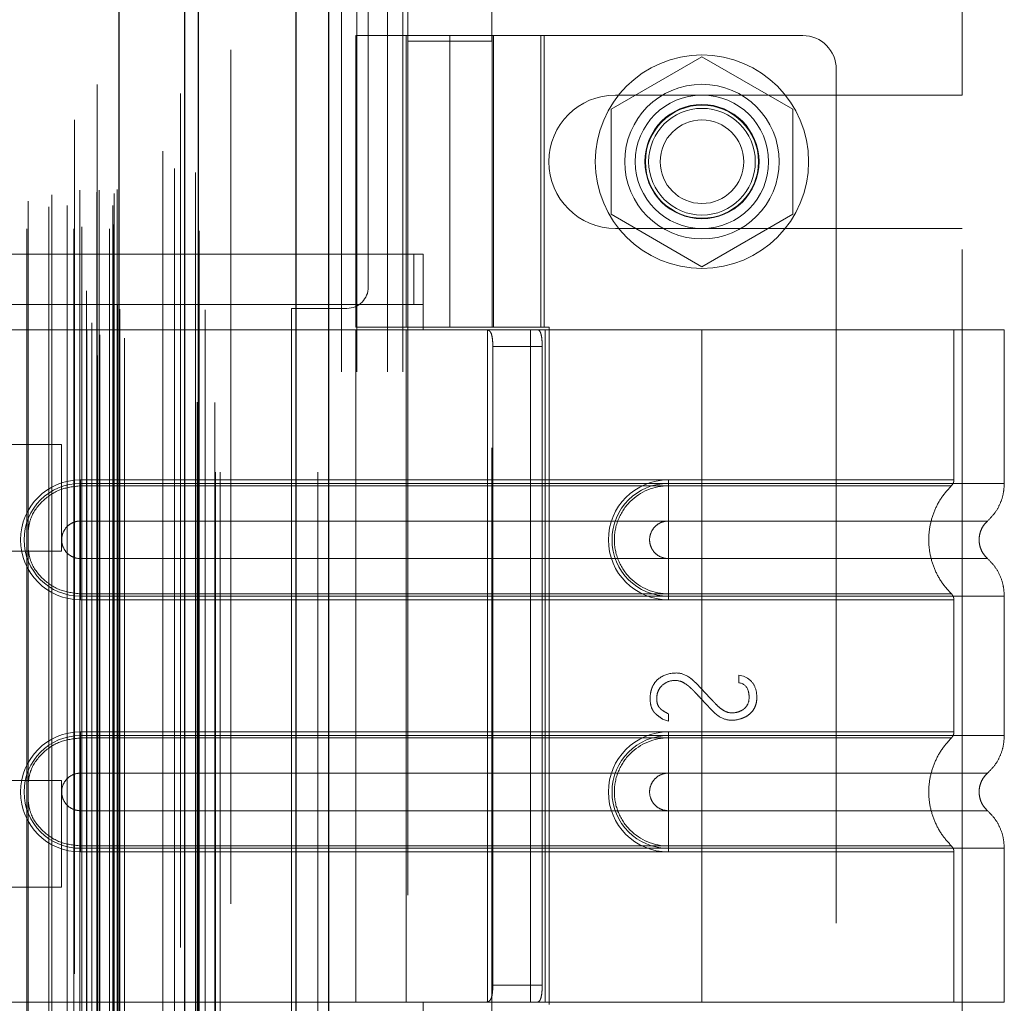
# Model space of a CAD drawing. Header units: inches. Extents: x 0.2 to 10.8, y 0.2 to 8.2.
# Tile 157 of 171: x 6.033 to 6.148, y 5.079 to 5.194. Entities that reach past the tile are written whole.
import ezdxf

# ---------------------------------------------------------------- set-up
doc = ezdxf.new("R2010")
doc.units = ezdxf.units.IN
doc.header["$MEASUREMENT"] = 0
doc.linetypes.add('HIDDEN', pattern=[0.075, 0.05, -0.025])
doc.layers.add('DIMENSIONS', color=140, linetype='Continuous')
doc.layers.add('SLD-0', color=179, linetype='Continuous')
doc.styles.add('SLDTEXTSTYLE0', font='TXT', dxfattribs={"width": 0.7})
doc.dimstyles.new('SLDDIMSTYLE0', dxfattribs={"dimtxt": 0.084961, "dimasz": 0.13, "dimexe": 0, "dimexo": 0.0625, "dimgap": 0.02124, "dimtad": 0, "dimtih": 1, "dimtoh": 1, "dimlfac": 20, "dimrnd": 1e-09, "dimzin": 12, "dimdsep": 46, "dimtxsty": 'SLDTEXTSTYLE0', "dimsah": 1, "dimcen": 0.09, "dimadec": 0, "dimazin": 3, "dimtfac": 1, "dimtofl": 0, "dimtmove": 0, "dimatfit": 3, "dimfxl": 0, "dimfrac": 2, "dimtolj": 1, "dimtzin": 12, "dimarcsym": 0})

# ---------------------------------------------------------------- blocks, each defined once
blk = doc.blocks.new('_D_21')
at = {"layer": 'DIMENSIONS'}
for p, q in [((6.02052, 5.28417), (5.57338, 5.28417)), ((5.69838, 5.28417), (5.69838, 4.2921)), ((5.50146, 4.13805), (5.47293, 4.13805)), ((5.47293, 4.13805), (5.47293, 4.00302)), ((5.89529, 4.13805), (5.92382, 4.13805)), ((5.92382, 4.13805), (5.92382, 4.00302)), ((5.47293, 4.00302), (5.50146, 4.00302)), ((5.92382, 4.00302), (5.89529, 4.00302)), ((5.69838, 3.15997), (5.69838, 3.984)), ((6.02052, 3.15997), (5.57338, 3.15997))]:
    blk.add_line(p, q, dxfattribs=at)
for points in [[(5.69838, 5.28417), (5.67838, 5.15417), (5.71838, 5.15417)], [(5.69838, 3.15997), (5.71838, 3.28997), (5.67838, 3.28997)]]:
    blk.add_solid(points, dxfattribs=at)
at = {"layer": 'DIMENSIONS', "char_height": 0.083333, "attachment_point": 1, "style": 'SLDTEXTSTYLE0'}
for s, insert in [('42.48', (5.5368, 4.26449)), ('1079.1', (5.50146, 4.11044))]:
    blk.add_mtext(s, dxfattribs=dict(at, insert=insert))
blk = doc.blocks.new('_D_22')
at = {"layer": 'DIMENSIONS'}
for p, q in [((6.00217, 5.35332), (5.10787, 5.35332)), ((5.23287, 5.35332), (5.23287, 4.69707)), ((5.03596, 4.56694), (5.00743, 4.56694)), ((5.00743, 4.56694), (5.00743, 4.43191)), ((5.42979, 4.56694), (5.45832, 4.56694)), ((5.45832, 4.56694), (5.45832, 4.43191)), ((5.00743, 4.43191), (5.03596, 4.43191)), ((5.45832, 4.43191), (5.42979, 4.43191)), ((5.23287, 3.09077), (5.23287, 4.27786)), ((6.00217, 3.09077), (5.10787, 3.09077))]:
    blk.add_line(p, q, dxfattribs=at)
for points in [[(5.23287, 5.35332), (5.21287, 5.22332), (5.25287, 5.22332)], [(5.23287, 3.09077), (5.25287, 3.22077), (5.21287, 3.22077)]]:
    blk.add_solid(points, dxfattribs=at)
at = {"layer": 'DIMENSIONS', "char_height": 0.083333, "attachment_point": 1, "style": 'SLDTEXTSTYLE0'}
for s, insert in [('45.25', (5.0713, 4.69338)), ('1149.4', (5.03596, 4.53933)), ('OPENING', (4.97083, 4.38528))]:
    blk.add_mtext(s, dxfattribs=dict(at, insert=insert))

msp = doc.modelspace()

# ---------------------------------------------------------------- linework, layer by layer
at = {"layer": 'SLD-0', "linetype": 'Continuous', "lineweight": 25}
for p, q in [((6.0690198, 5.4088184), (6.0690198, 3.0413208)), ((6.0652014, 3.0413208), (6.0652014, 5.4081103)), ((6.0521742, 3.0413208), (6.0521742, 5.4025708)), ((6.0537558, 3.0413208), (6.0537558, 5.4027261)), ((6.0444923, 3.0569917), (6.0444923, 5.3871566))]:
    msp.add_line(p, q, dxfattribs=at)
at = {"layer": 'SLD-0', "linetype": 'HIDDEN', "lineweight": 18}
for p, q in [((6.0690198, 5.4088184), (6.0690198, 3.0413208)), ((6.0690198, 3.0413208), (6.0690198, 5.4088184)), ((6.0690198, 3.0413208), (6.0690198, 5.4088184)), ((6.0652014, 3.0413208), (6.0652014, 5.4081103)), ((6.067747, 3.0413208), (6.067747, 5.4081103)), ((6.067747, 3.0413208), (6.067747, 5.4081103)), ((6.0537558, 3.0413208), (6.0537558, 5.4027261)), ((6.0557742, 3.0413208), (6.0557742, 5.4025708)), ((6.0563014, 3.0413208), (6.0563014, 5.4027261)), ((6.0563014, 3.0413208), (6.0563014, 5.4027261)), ((6.0536033, 3.0495095), (6.0536033, 5.3946388)), ((6.041957, 3.0549913), (6.041957, 5.389157)), ((6.041957, 3.0549913), (6.041957, 5.389157)), ((6.0419064, 5.3867006), (6.0419064, 3.0574477)), ((6.0422122, 3.0573938), (6.0422122, 5.3867545)), ((6.0451175, 3.0569917), (6.0451175, 5.3871566)), ((6.0406744, 3.0580325), (6.0406744, 5.3861158)), ((6.0412698, 3.0587854), (6.0412698, 5.3853634)), ((6.0516501, 5.3856581), (6.0516501, 3.0584898)), ((6.0442667, 3.0608605), (6.0442667, 5.3832878)), ((6.0442667, 3.0608605), (6.0442667, 5.3832878)), ((6.0445376, 3.0602823), (6.0445376, 5.383866)), ((6.0445537, 3.0604082), (6.0445537, 5.3837401)), ((6.0545677, 3.0603078), (6.0545677, 5.3838352)), ((6.0392357, 5.3825708), (6.0392357, 3.0615801)), ((6.0406558, 3.0625608), (6.0406558, 5.3815875)), ((6.0495881, 5.3788987), (6.0495881, 3.0652484)), ((6.0336579, 3.0698024), (6.0336579, 5.3743459)), ((6.0365811, 5.3738043), (6.0365811, 3.0703422)), ((6.0391603, 3.0698024), (6.0391603, 5.3743459)), ((6.0398642, 5.3743459), (6.0398642, 3.0698024)), ((6.0398642, 3.0698024), (6.0398642, 5.3743459)), ((6.0401142, 3.0700524), (6.0401142, 5.3740959)), ((6.0418642, 5.3740959), (6.0418642, 3.0700524)), ((6.0421142, 3.0698024), (6.0421142, 5.3743459)), ((6.0421142, 5.3743459), (6.0421142, 3.0698024)), ((6.0433583, 3.0698024), (6.0433583, 5.3743459)), ((6.0433583, 3.0698024), (6.0433583, 5.3743459)), ((6.0438642, 3.0703024), (6.0438642, 5.3738459)), ((6.0438642, 3.0703024), (6.0438642, 5.3738459)), ((6.0538651, 3.0695738), (6.0538651, 5.3745759)), ((6.0437175, 5.3725491), (6.0437175, 3.0715991)), ((6.0362527, 3.0723795), (6.0362527, 5.3717688)), ((6.0362527, 3.0723795), (6.0362527, 5.3717688)), ((6.0383857, 3.0725271), (6.0383857, 5.3716203)), ((6.0338191, 3.0730448), (6.0338191, 5.3711079)), ((6.0439064, 3.0739503), (6.0439064, 5.370198)), ((6.0439064, 3.0739503), (6.0439064, 5.370198)), ((6.0442347, 3.0744141), (6.0442347, 5.3697342)), ((6.0442347, 3.0744141), (6.0442347, 5.3697342)), ((6.0509499, 3.0768684), (6.0509499, 5.3672799)), ((6.0534301, 3.0764011), (6.0534301, 5.3677264)), ((6.0575742, 3.0907708), (6.0575742, 5.3533208)), ((6.0575742, 3.0907708), (6.0575742, 5.3533208)), ((6.0575742, 3.0907708), (6.0575742, 5.3533208)), ((6.0575742, 3.0907708), (6.0575742, 5.3533208)), ((6.0736742, 5.1629958), (6.0736742, 5.3533208)), ((6.0705242, 4.9530708), (6.0705242, 5.2841708)), ((6.0705242, 4.9530708), (6.0705242, 5.2841708)), ((6.0723242, 4.9530708), (6.0723242, 5.2841708)), ((6.0759242, 4.9530708), (6.0759242, 5.2841708)), ((6.0777242, 4.9530708), (6.0777242, 5.2841708)), ((6.0777242, 4.9530708), (6.0777242, 5.2841708)), ((6.1432742, 5.1854833), (6.1432742, 5.234827)), ((6.0783253, 5.2016259), (6.0783253, 5.1917834)), ((6.0881679, 5.1917834), (6.0881679, 5.2016259)), ((6.072223, 5.1924448), (6.0942702, 5.1924448)), ((6.072223, 5.1924448), (6.072223, 5.1582912)), ((6.0781285, 5.1924448), (6.0781285, 5.1582912)), ((6.0832466, 5.1924448), (6.0832466, 5.1582912)), ((6.0832466, 5.1582912), (6.0832466, 5.1924448)), ((6.0881903, 5.1924448), (6.0881903, 5.1582912)), ((6.0883647, 5.1582912), (6.0883647, 5.1924448)), ((6.0938946, 5.1582912), (6.0938946, 5.1924448)), ((6.1245852, 5.1924448), (6.0942702, 5.1924448)), ((6.0942702, 5.1582912), (6.0942702, 5.1924448)), ((6.0881679, 5.1917834), (6.0783253, 5.1917834)), ((6.0783253, 5.1917834), (6.0783253, 5.0441456)), ((6.0881679, 5.0441456), (6.0881679, 5.1917834)), ((6.1127742, 5.1899683), (6.1021242, 5.1838195)), ((6.1234242, 5.1838195), (6.1127742, 5.1899683)), ((6.1285222, 5.1885078), (6.1285222, 5.048744)), ((6.1026492, 5.1854833), (6.1432742, 5.1854833)), ((6.1021242, 5.1838195), (6.1021242, 5.171522)), ((6.1234242, 5.171522), (6.1234242, 5.1838195)), ((6.1021242, 5.171522), (6.1127742, 5.1653732)), ((6.1127742, 5.1653732), (6.1234242, 5.171522)), ((6.1026492, 5.1698583), (6.1432742, 5.1698583)), ((6.1432742, 5.0673833), (6.1432742, 5.1698583)), ((6.0790212, 5.1668542), (6.024809, 5.1668542)), ((6.0790212, 5.1609487), (6.0790212, 5.1668542)), ((6.0790212, 5.1668542), (6.080097, 5.1668542)), ((6.080097, 5.1609487), (6.080097, 5.1668542)), ((6.0790212, 5.1609487), (6.024809, 5.1609487)), ((6.0646742, 5.0767458), (6.0646742, 5.1604958)), ((6.0646742, 5.1604958), (6.0711742, 5.1604958)), ((6.080097, 5.1609487), (6.0790212, 5.1609487)), ((6.080097, 5.1609487), (6.080097, 5.157996)), ((6.080097, 5.157996), (6.02616, 5.157996)), ((6.080097, 5.157996), (6.02616, 5.157996)), ((6.0942702, 5.1582912), (6.072223, 5.1582912)), ((6.080097, 5.157996), (6.072223, 5.157996)), ((6.072223, 5.157996), (6.072223, 5.0792558)), ((6.0781285, 5.157996), (6.0781285, 5.0792558)), ((6.1127742, 5.157996), (6.080097, 5.157996)), ((6.0876333, 5.157996), (6.0876333, 5.0792558)), ((6.0926949, 5.157996), (6.0926949, 5.0792558)), ((6.0942702, 5.1582912), (6.0948789, 5.1582912)), ((6.0943821, 5.157996), (6.0943821, 5.0792558)), ((6.0943821, 5.157996), (6.0943821, 5.0792558)), ((6.0948789, 5.1582912), (6.0948789, 5.0789605)), ((6.1127742, 5.157996), (6.1127742, 5.1399919)), ((6.1482072, 5.157996), (6.1127742, 5.157996)), ((6.1127742, 5.157996), (6.1127742, 5.1399919)), ((6.1127742, 5.157996), (6.1127742, 5.1404183)), ((6.1127742, 5.157996), (6.1127742, 5.1404183)), ((6.1423017, 5.1404183), (6.1423017, 5.157996)), ((6.1482072, 5.1399919), (6.1482072, 5.157996)), ((6.088265, 5.1560275), (6.088265, 5.0812243)), ((6.0940555, 5.1560275), (6.088265, 5.1560275)), ((6.0940555, 5.1560275), (6.0940555, 5.0812243)), ((6.0377175, 5.1445574), (6.01428, 5.1445574)), ((6.0377175, 5.1320574), (6.0377175, 5.1445574)), ((6.0399395, 5.1404183), (6.1127742, 5.1404183)), ((6.0399395, 5.1404183), (6.0399395, 5.139716)), ((6.0399395, 5.1399919), (6.1127742, 5.1399919)), ((6.0399395, 5.1399919), (6.0399395, 5.135587)), ((6.0399395, 5.139716), (6.1127742, 5.139716)), ((6.1127742, 5.1404183), (6.1088372, 5.1404183)), ((6.1088372, 5.1404183), (6.1088372, 5.139716)), ((6.1088372, 5.1399919), (6.1088372, 5.135587)), ((6.1127742, 5.1399919), (6.1088372, 5.1399919)), ((6.1127742, 5.139716), (6.1088372, 5.139716)), ((6.0399395, 5.135587), (6.1127742, 5.135587)), ((6.1127742, 5.135587), (6.1088372, 5.135587)), ((6.01428, 5.1320574), (6.0377175, 5.1320574)), ((6.0399395, 5.1267874), (6.0399395, 5.1311923)), ((6.1127742, 5.1311923), (6.0399395, 5.1311923)), ((6.1088372, 5.1311923), (6.1127742, 5.1311923)), ((6.1088372, 5.1267874), (6.1088372, 5.1311923)), ((6.0399395, 5.126361), (6.0399395, 5.1270633)), ((6.1127742, 5.1270633), (6.0399395, 5.1270633)), ((6.1127742, 5.1267874), (6.0399395, 5.1267874)), ((6.1088372, 5.1270633), (6.1127742, 5.1270633)), ((6.1088372, 5.126361), (6.1088372, 5.1270633)), ((6.1088372, 5.1267874), (6.1127742, 5.1267874)), ((6.1127742, 5.1267874), (6.1127742, 5.1104644)), ((6.1127742, 5.1267874), (6.1127742, 5.1104644)), ((6.1482072, 5.1104644), (6.1482072, 5.1267874)), ((6.1127742, 5.126361), (6.0399395, 5.126361)), ((6.1088372, 5.126361), (6.1127742, 5.126361)), ((6.1127742, 5.126361), (6.1127742, 5.1108908)), ((6.1127742, 5.126361), (6.1127742, 5.1108908)), ((6.1423017, 5.1108908), (6.1423017, 5.126361)), ((6.1170883, 5.1175509), (6.1176456, 5.1174067)), ((6.1170883, 5.1166573), (6.1170883, 5.1175509)), ((6.1088446, 5.1130063), (6.1088446, 5.1121608)), ((6.1088446, 5.1121608), (6.1081529, 5.1123914)), ((6.0399395, 5.1108908), (6.1127742, 5.1108908)), ((6.0399395, 5.1108908), (6.0399395, 5.1101885)), ((6.1088372, 5.1108908), (6.1088372, 5.1101885)), ((6.1127742, 5.1108908), (6.1088372, 5.1108908)), ((6.0399395, 5.1104644), (6.1127742, 5.1104644)), ((6.0399395, 5.1104644), (6.0399395, 5.1060594)), ((6.0399395, 5.1101885), (6.1127742, 5.1101885)), ((6.1088372, 5.1104644), (6.1088372, 5.1060594)), ((6.1127742, 5.1104644), (6.1088372, 5.1104644)), ((6.1127742, 5.1101885), (6.1088372, 5.1101885)), ((6.0399395, 5.1060594), (6.1127742, 5.1060594)), ((6.1127742, 5.1060594), (6.1088372, 5.1060594)), ((6.0377175, 5.1052074), (6.01428, 5.1052074)), ((6.0377175, 5.0927074), (6.0377175, 5.1052074)), ((6.0399395, 5.0972598), (6.0399395, 5.1016648)), ((6.1127742, 5.1016648), (6.0399395, 5.1016648)), ((6.1088372, 5.1016648), (6.1127742, 5.1016648)), ((6.1088372, 5.0972598), (6.1088372, 5.1016648)), ((6.0399395, 5.0968334), (6.0399395, 5.0975357)), ((6.1127742, 5.0975357), (6.0399395, 5.0975357)), ((6.1127742, 5.0972598), (6.0399395, 5.0972598)), ((6.1127742, 5.0968334), (6.0399395, 5.0968334)), ((6.1088372, 5.0975357), (6.1127742, 5.0975357)), ((6.1088372, 5.0968334), (6.1088372, 5.0975357)), ((6.1088372, 5.0972598), (6.1127742, 5.0972598)), ((6.1088372, 5.0968334), (6.1127742, 5.0968334)), ((6.1127742, 5.0972598), (6.1127742, 5.0792558)), ((6.1127742, 5.0972598), (6.1127742, 5.0792558)), ((6.1127742, 5.0968334), (6.1127742, 5.0792558)), ((6.1127742, 5.0968334), (6.1127742, 5.0792558)), ((6.1423017, 5.0792558), (6.1423017, 5.0968334)), ((6.1482072, 5.0792558), (6.1482072, 5.0972598)), ((6.01428, 5.0927074), (6.0377175, 5.0927074)), ((6.088265, 5.0812243), (6.0940555, 5.0812243)), ((6.02616, 5.0792558), (6.080097, 5.0792558)), ((6.02616, 5.0792558), (6.080097, 5.0792558)), ((6.080097, 5.0792558), (6.072223, 5.0792558)), ((6.080097, 5.0792558), (6.080097, 5.076303)), ((6.1127742, 5.0792558), (6.080097, 5.0792558)), ((6.1482072, 5.0792558), (6.1127742, 5.0792558))]:
    msp.add_line(p, q, dxfattribs=at)
at = {"layer": 'SLD-0', "linetype": 'HIDDEN', "lineweight": 18, "flags": 128}
for points in [[(6.0557076, 3.049465), (6.0557078, 4.2127867), (6.0557076, 5.3946731)], [(6.0557076, 3.0494733), (6.0557078, 4.1983622), (6.0557076, 5.3946728)], [(6.0545677, 3.060301), (6.0545678, 4.2464182), (6.0545677, 5.3838486)], [(6.0538651, 3.0695744), (6.0538655, 4.1746401), (6.0538651, 5.3745749)], [(6.0495954, 5.3735531), (6.0495954, 4.2457842), (6.0495954, 3.0705963)], [(6.0495954, 5.3735511), (6.0495954, 4.2313371), (6.0495954, 3.0705912)]]:
    msp.add_lwpolyline(points, dxfattribs=at)
at = {"layer": 'SLD-0', "linetype": 'HIDDEN', "lineweight": 18}
for centre, radius in [((6.1127742, 5.1776708), 0.0125), ((6.1127742, 5.177681), 0.0090551), ((6.1127742, 5.1776708), 0.0078125), ((6.1127742, 5.177681), 0.0066929), ((6.1127742, 5.1776708), 0.006625), ((6.1127742, 5.1776708), 0.00625), ((6.1127742, 5.1776708), 0.0048975)]:
    msp.add_circle(centre, radius, dxfattribs=at)
for centre, radius, start, end in [((6.1245852, 5.1885078), 0.003937, 0, 90), ((6.1026492, 5.1776708), 0.0078125, 90, 270), ((6.0711742, 5.1629958), 0.0025, 270, 0), ((6.0399395, 5.1333897), 0.0070287, 90, 270), ((6.0399395, 5.1333897), 0.0066023, 90, 270), ((6.1088372, 5.1333897), 0.0070287, 90, 270), ((6.1088372, 5.1333897), 0.0066023, 90, 270), ((6.0399395, 5.1038621), 0.0070287, 90, 270), ((6.1088372, 5.1038621), 0.0070287, 90, 270), ((6.0399395, 5.1038621), 0.0066023, 90, 270), ((6.1088372, 5.1038621), 0.0066023, 90, 270)]:
    msp.add_arc(centre, radius, start, end, dxfattribs=at)
for points, knots in [([(6.0874923, 5.157996), (6.0876397, 5.157996), (6.0877676, 5.1579505), (6.0879765, 5.1577617), (6.0880565, 5.1576181), (6.0881722, 5.1572554), (6.0882093, 5.1570338), (6.0882552, 5.1565535), (6.088265, 5.1562916), (6.088265, 5.1560275)], [0, 0, 0, 0, 0.25, 0.25, 0.5, 0.5, 0.75, 0.75, 1, 1, 1, 1]), ([(6.0940555, 5.1560275), (6.0940555, 5.1562883), (6.0940457, 5.1565442), (6.094004, 5.157022), (6.0939719, 5.1572408), (6.0938815, 5.1576039), (6.0938221, 5.1577501), (6.0936776, 5.157945), (6.0935911, 5.157996), (6.0934951, 5.157996)], [0, 0, 0, 0, 0.25, 0.25, 0.5, 0.5, 0.75, 0.75, 1, 1, 1, 1]), ([(6.0338191, 5.1344252), (6.0338832, 5.1348963), (6.0340592, 5.1361908), (6.035377, 5.1379626), (6.0374487, 5.1394321), (6.0391092, 5.1396214), (6.0399395, 5.139716)], [0, 0, 0, 0, 0.16020075, 0.44013383, 0.72006692, 1, 1, 1, 1]), ([(6.1088372, 5.139716), (6.1071743, 5.1397327), (6.1047157, 5.138683), (6.1028403, 5.1358734), (6.102346, 5.1333897), (6.1028403, 5.1309059), (6.1047157, 5.1280964), (6.1071743, 5.1270466), (6.1088372, 5.1270633)], [6.28318531, 6.28318531, 6.28318531, 6.28318531, 7.06858347, 7.46128255, 7.85398163, 8.24668072, 8.6393798, 9.42477796, 9.42477796, 9.42477796, 9.42477796]), ([(6.1127742, 5.1404183), (6.117285, 5.1404183), (6.1250075, 5.1404183), (6.134561, 5.1404183), (6.1407646, 5.1404183), (6.1430704, 5.1404183), (6.1407646, 5.1404183), (6.134561, 5.1404183), (6.1250075, 5.1404183), (6.117285, 5.1404183), (6.1127742, 5.1404183)], [4.71239975, 4.71239975, 4.71239975, 4.71239975, 5.17054869, 5.49779793, 5.89049701, 6.2831961, 6.67589519, 7.06859428, 7.39584352, 7.85399245, 7.85399245, 7.85399245, 7.85399245]), ([(6.1127742, 5.1399919), (6.1150933, 5.1399919), (6.1174123, 5.1399919), (6.1219613, 5.1399919), (6.1241913, 5.1399919), (6.1284764, 5.1399919), (6.1305315, 5.1399919), (6.134388, 5.1399919), (6.1361893, 5.1399919), (6.139469, 5.1399919), (6.1409473, 5.1399919), (6.1435241, 5.1399919), (6.1446226, 5.1399919), (6.1463975, 5.1399919), (6.147074, 5.1399919), (6.1479788, 5.1399919), (6.1482072, 5.1399919), (6.1482072, 5.1399919), (6.1479788, 5.1399919), (6.147074, 5.1399919), (6.1463975, 5.1399919), (6.1446226, 5.1399919), (6.1435241, 5.1399919), (6.1409473, 5.1399919), (6.139469, 5.1399919), (6.1361893, 5.1399919), (6.134388, 5.1399919), (6.1305315, 5.1399919), (6.1284764, 5.1399919), (6.1241913, 5.1399919), (6.1219613, 5.1399919), (6.1174123, 5.1399919), (6.1150933, 5.1399919), (6.1127742, 5.1399919)], [0, 0, 0, 0, 0.0625, 0.0625, 0.125, 0.125, 0.1875, 0.1875, 0.25, 0.25, 0.3125, 0.3125, 0.375, 0.375, 0.4375, 0.4375, 0.5, 0.5, 0.5625, 0.5625, 0.625, 0.625, 0.6875, 0.6875, 0.75, 0.75, 0.8125, 0.8125, 0.875, 0.875, 0.9375, 0.9375, 1, 1, 1, 1]), ([(6.1127742, 5.1399919), (6.1127742, 5.1391882), (6.1127742, 5.1375031), (6.1127742, 5.13612), (6.1127742, 5.1355865)], [0.052118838, 0.052118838, 0.052118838, 0.052118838, 0.500001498, 0.948006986, 0.948006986, 0.948006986, 0.948006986]), ([(6.1127742, 5.1399919), (6.1127742, 5.1391633), (6.1127742, 5.1383351), (6.1127742, 5.1368225), (6.1127742, 5.1361389), (6.1127742, 5.135587)], [0, 0, 0, 0, 0.5, 0.5, 1, 1, 1, 1]), ([(6.1127742, 5.139716), (6.1166015, 5.1397161), (6.1204252, 5.1397161), (6.1274963, 5.1397161), (6.1307397, 5.1397161), (6.1361488, 5.1397161), (6.1383174, 5.1397162), (6.1412449, 5.1397162), (6.1420068, 5.1397162), (6.142006, 5.1397162), (6.1412459, 5.1397163), (6.1383168, 5.1397163), (6.1361497, 5.1397163), (6.1307396, 5.1397163), (6.1274966, 5.1397164), (6.1204253, 5.1397164), (6.116602, 5.1397164), (6.1127742, 5.1397164)], [0, 0, 0, 0, 0.125, 0.125, 0.25, 0.25, 0.375, 0.375, 0.5, 0.5, 0.625, 0.625, 0.75, 0.75, 0.875, 0.875, 1, 1, 1, 1]), ([(6.1127742, 5.1270633), (6.1127742, 5.1287022), (6.1127742, 5.1333897), (6.1127742, 5.1380771), (6.1127742, 5.139716)], [0.027131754, 0.027131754, 0.027131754, 0.027131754, 0.5, 0.972868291, 0.972868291, 0.972868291, 0.972868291]), ([(6.1420676, 5.1270043), (6.1416625, 5.127441), (6.1408526, 5.1283141), (6.1400114, 5.1299036), (6.1394746, 5.1316083), (6.1392901, 5.1333897), (6.1394746, 5.135171), (6.1400114, 5.1368758), (6.1408526, 5.1384652), (6.1416625, 5.1393383), (6.1420676, 5.139775)], [0, 0, 0, 0, 0.12508578, 0.25012635, 0.37515545, 0.5, 0.62484455, 0.74987365, 0.87491422, 1, 1, 1, 1]), ([(6.1420038, 5.1397128), (6.1420482, 5.1397609), (6.1421379, 5.1398581), (6.1422297, 5.1400356), (6.142292, 5.1402255), (6.1422985, 5.1403575), (6.1423017, 5.1404229)], [0, 0, 0, 0, 0.24752408, 0.49999998, 0.75247589, 1, 1, 1, 1]), ([(6.1462135, 5.1355678), (6.1465055, 5.1358595), (6.1470962, 5.1364497), (6.1477219, 5.1375487), (6.1481311, 5.1387457), (6.1481821, 5.1395796), (6.1482073, 5.1399919)], [0, 0, 0, 0, 0.2471303, 0.49986639, 0.75266195, 1, 1, 1, 1]), ([(6.0399395, 5.1311923), (6.0396519, 5.1311923), (6.0393644, 5.1312495), (6.0388329, 5.1314697), (6.0385892, 5.1316325), (6.0381824, 5.1320393), (6.0380195, 5.132283), (6.0377994, 5.1328145), (6.0377422, 5.133102), (6.0377422, 5.1336773), (6.0377994, 5.1339648), (6.0380195, 5.1344963), (6.0381824, 5.13474), (6.0385892, 5.1351468), (6.0388329, 5.1353097), (6.0393644, 5.1355298), (6.0396519, 5.135587), (6.0399395, 5.135587)], [0, 0, 0, 0, 0.125, 0.125, 0.25, 0.25, 0.375, 0.375, 0.5, 0.5, 0.625, 0.625, 0.75, 0.75, 0.875, 0.875, 1, 1, 1, 1]), ([(6.1088372, 5.135587), (6.1085495, 5.135587), (6.108262, 5.1355298), (6.1077305, 5.1353097), (6.1074868, 5.1351468), (6.10708, 5.13474), (6.1069172, 5.1344963), (6.106697, 5.1339648), (6.1066398, 5.1336773), (6.1066398, 5.133102), (6.106697, 5.1328145), (6.1069172, 5.132283), (6.10708, 5.1320393), (6.1074868, 5.1316325), (6.1077305, 5.1314697), (6.108262, 5.1312495), (6.1085495, 5.1311923), (6.1088372, 5.1311923)], [0, 0, 0, 0, 0.125, 0.125, 0.25, 0.25, 0.375, 0.375, 0.5, 0.5, 0.625, 0.625, 0.75, 0.75, 0.875, 0.875, 1, 1, 1, 1]), ([(6.1127742, 5.1355865), (6.1177364, 5.1355865), (6.1263838, 5.1355865), (6.1372575, 5.1355865), (6.1444501, 5.1355865), (6.147127, 5.1355865), (6.1444501, 5.1355865), (6.1372575, 5.1355865), (6.1263838, 5.1355865), (6.1177364, 5.1355865), (6.1127742, 5.1355865)], [4.71241411, 4.71241411, 4.71241411, 4.71241411, 5.15721613, 5.48839216, 5.88580339, 6.28321463, 6.68062587, 7.0780371, 7.40921314, 7.85401516, 7.85401516, 7.85401516, 7.85401516]), ([(6.1462568, 5.1311731), (6.1461088, 5.1313206), (6.1458124, 5.131616), (6.1455013, 5.1321669), (6.145301, 5.132763), (6.1452312, 5.1333897), (6.145301, 5.1340163), (6.1455013, 5.1346125), (6.1458124, 5.1351633), (6.1461088, 5.1354587), (6.1462568, 5.1356062)], [0, 0, 0, 0, 0.12483242, 0.24993914, 0.37510573, 0.5, 0.62489427, 0.75006086, 0.87516758, 1, 1, 1, 1]), ([(6.0399395, 5.1270633), (6.0391092, 5.127158), (6.0374487, 5.1273473), (6.035377, 5.1288168), (6.0340592, 5.1305885), (6.0338832, 5.131883), (6.0338191, 5.1323542)], [0, 0, 0, 0, 0.27993308, 0.55986617, 0.83979925, 1, 1, 1, 1]), ([(6.1127742, 5.1311929), (6.1177364, 5.1311929), (6.1263838, 5.1311929), (6.1372575, 5.1311929), (6.1444501, 5.1311929), (6.147127, 5.1311929), (6.1444501, 5.1311929), (6.1372575, 5.1311929), (6.1263838, 5.1311929), (6.1177364, 5.1311929), (6.1127742, 5.1311929)], [4.71236405, 4.71236405, 4.71236405, 4.71236405, 5.15716608, 5.48834211, 5.88575335, 6.2831646, 6.68057584, 7.07798708, 7.40916311, 7.85396503, 7.85396503, 7.85396503, 7.85396503]), ([(6.1127742, 5.1267874), (6.1127742, 5.1275911), (6.1127742, 5.1292763), (6.1127742, 5.1306593), (6.1127742, 5.1311929)], [0.052118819, 0.052118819, 0.052118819, 0.052118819, 0.500001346, 0.948007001, 0.948007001, 0.948007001, 0.948007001]), ([(6.1127742, 5.1267874), (6.1127742, 5.127616), (6.1127742, 5.1284442), (6.1127742, 5.1299568), (6.1127742, 5.1306404), (6.1127742, 5.1311923)], [0, 0, 0, 0, 0.5, 0.5, 1, 1, 1, 1]), ([(6.1482073, 5.1267874), (6.1481821, 5.1271998), (6.1481311, 5.1280336), (6.1477219, 5.1292306), (6.1470962, 5.1303297), (6.1465055, 5.1309198), (6.1462135, 5.1312116)], [0, 0, 0, 0, 0.24733805, 0.50013361, 0.75286969, 1, 1, 1, 1]), ([(6.1127742, 5.1270629), (6.116602, 5.1270629), (6.1204253, 5.1270629), (6.1274966, 5.127063), (6.1307396, 5.127063), (6.1361497, 5.127063), (6.1383168, 5.127063), (6.1412459, 5.1270631), (6.142006, 5.1270631), (6.1420068, 5.1270631), (6.1412449, 5.1270631), (6.1383174, 5.1270632), (6.1361488, 5.1270632), (6.1307397, 5.1270632), (6.1274963, 5.1270632), (6.1204252, 5.1270633), (6.1166015, 5.1270633), (6.1127742, 5.1270633)], [0, 0, 0, 0, 0.125, 0.125, 0.25, 0.25, 0.375, 0.375, 0.5, 0.5, 0.625, 0.625, 0.75, 0.75, 0.875, 0.875, 1, 1, 1, 1]), ([(6.1127742, 5.1267874), (6.1150933, 5.1267874), (6.1174123, 5.1267874), (6.1219613, 5.1267874), (6.1241913, 5.1267874), (6.1284764, 5.1267874), (6.1305315, 5.1267874), (6.134388, 5.1267874), (6.1361893, 5.1267874), (6.139469, 5.1267874), (6.1409473, 5.1267874), (6.1435241, 5.1267874), (6.1446226, 5.1267874), (6.1463975, 5.1267874), (6.147074, 5.1267874), (6.1479788, 5.1267874), (6.1482072, 5.1267874), (6.1482072, 5.1267874), (6.1479788, 5.1267874), (6.147074, 5.1267874), (6.1463975, 5.1267874), (6.1446226, 5.1267874), (6.1435241, 5.1267874), (6.1409473, 5.1267874), (6.139469, 5.1267874), (6.1361893, 5.1267874), (6.134388, 5.1267874), (6.1305315, 5.1267874), (6.1284764, 5.1267874), (6.1241913, 5.1267874), (6.1219613, 5.1267874), (6.1174123, 5.1267874), (6.1150933, 5.1267874), (6.1127742, 5.1267874)], [0, 0, 0, 0, 0.0625, 0.0625, 0.125, 0.125, 0.1875, 0.1875, 0.25, 0.25, 0.3125, 0.3125, 0.375, 0.375, 0.4375, 0.4375, 0.5, 0.5, 0.5625, 0.5625, 0.625, 0.625, 0.6875, 0.6875, 0.75, 0.75, 0.8125, 0.8125, 0.875, 0.875, 0.9375, 0.9375, 1, 1, 1, 1]), ([(6.1423017, 5.1263564), (6.1422985, 5.1264218), (6.142292, 5.1265538), (6.1422297, 5.1267437), (6.1421379, 5.1269213), (6.1420482, 5.1270184), (6.1420038, 5.1270665)], [0, 0, 0, 0, 0.2475241, 0.50000001, 0.75247591, 1, 1, 1, 1]), ([(6.1127742, 5.126361), (6.117285, 5.126361), (6.1250075, 5.126361), (6.134561, 5.126361), (6.1407646, 5.126361), (6.1430704, 5.126361), (6.1407646, 5.126361), (6.134561, 5.126361), (6.1250075, 5.126361), (6.117285, 5.126361), (6.1127742, 5.126361)], [4.71239001, 4.71239001, 4.71239001, 4.71239001, 5.17053895, 5.49778819, 5.89048727, 6.28318636, 6.67588545, 7.06858454, 7.39583378, 7.85398272, 7.85398272, 7.85398272, 7.85398272]), ([(6.1081529, 5.1123914), (6.1079434, 5.1125399), (6.1075954, 5.1127956), (6.1073025, 5.113051), (6.1072071, 5.1131452), (6.1070173, 5.1134028), (6.1067961, 5.1138521), (6.1066519, 5.1147208), (6.1067819, 5.1158156), (6.1071805, 5.1166535), (6.1081151, 5.1175412), (6.1090622, 5.1177911), (6.109815, 5.1177911)], [0, 0, 0, 0, 0.0625, 0.125, 0.15625, 0.1875, 0.25, 0.375, 0.5, 0.625, 0.75, 1, 1, 1, 1]), ([(6.109815, 5.1177911), (6.1103036, 5.1177911), (6.1109139, 5.1175772), (6.1116356, 5.1170278), (6.1121431, 5.1165429), (6.1125952, 5.1160455), (6.113199, 5.1154217), (6.1136669, 5.1149269), (6.1140364, 5.1145351), (6.1141812, 5.114377), (6.114571, 5.1139687), (6.1149555, 5.1136333), (6.1155684, 5.1132117), (6.1162282, 5.1130777), (6.1169096, 5.1131821), (6.1173828, 5.1133673), (6.117716, 5.1135842), (6.1181622, 5.1140597), (6.1183179, 5.1146344), (6.1182899, 5.1153351), (6.1181078, 5.1161737), (6.1176495, 5.1165638), (6.1170883, 5.1166573)], [0, 0, 0, 0, 0.125, 0.15625, 0.1875, 0.25, 0.3125, 0.375, 0.40625, 0.421875, 0.4375, 0.46875, 0.5, 0.5625, 0.625, 0.6875, 0.71875, 0.75, 0.8125, 0.84375, 0.875, 1, 1, 1, 1]), ([(6.1176456, 5.1174067), (6.1180826, 5.1172368), (6.1187737, 5.1167419), (6.1191717, 5.1157703), (6.1192262, 5.1147101), (6.1190883, 5.1139881), (6.1187957, 5.1133979), (6.1182548, 5.1128675), (6.1178455, 5.1126243), (6.1171563, 5.112349), (6.116125, 5.1121658), (6.1150886, 5.112454), (6.1143947, 5.1129885), (6.114117, 5.1132393), (6.1138582, 5.1135073), (6.1137254, 5.1136504), (6.1134401, 5.1139536), (6.1130613, 5.1143589), (6.1125912, 5.1148605), (6.112212, 5.1152642), (6.1119243, 5.1155674), (6.1117922, 5.1157076), (6.1115376, 5.1159704), (6.1112508, 5.11623), (6.1107887, 5.1165806), (6.1100187, 5.1169776), (6.1089704, 5.1168969), (6.1082119, 5.11653), (6.1076362, 5.1157564), (6.1074564, 5.1151025), (6.1074711, 5.1143255), (6.1076787, 5.1138456), (6.1079705, 5.1135359), (6.1081849, 5.1133847), (6.108545, 5.1131653), (6.1088446, 5.1130063)], [0, 0, 0, 0, 0.0625, 0.125, 0.15625, 0.1875, 0.21875, 0.25, 0.28125, 0.3125, 0.375, 0.4375, 0.453125, 0.46875, 0.4765625, 0.484375, 0.5, 0.53125, 0.5625, 0.59375, 0.609375, 0.6171875, 0.625, 0.640625, 0.65625, 0.6875, 0.75, 0.8125, 0.84375, 0.875, 0.90625, 0.9375, 0.953125, 0.96875, 1, 1, 1, 1]), ([(6.1127742, 5.1108908), (6.1171261, 5.1108908), (6.1247109, 5.1108908), (6.1342719, 5.1108908), (6.1406347, 5.1108908), (6.1430784, 5.1108908), (6.1408545, 5.1108908), (6.1346674, 5.1108908), (6.1250807, 5.1108908), (6.1173122, 5.1108908), (6.1127742, 5.1108908)], [4.71239469, 4.71239469, 4.71239469, 4.71239469, 5.154448, 5.48366074, 5.87871603, 6.27377131, 6.6688266, 7.06388188, 7.39309462, 7.85399245, 7.85399245, 7.85399245, 7.85399245]), ([(6.1420038, 5.1101853), (6.1420482, 5.1102334), (6.1421379, 5.1103305), (6.1422297, 5.110508), (6.142292, 5.1106979), (6.1422985, 5.11083), (6.1423017, 5.1108953)], [0, 0, 0, 0, 0.24752405, 0.49999994, 0.75247586, 1, 1, 1, 1]), ([(6.0338191, 5.1048976), (6.0338832, 5.1053688), (6.0340592, 5.1066633), (6.035377, 5.108435), (6.0374487, 5.1099045), (6.0391092, 5.1100938), (6.0399395, 5.1101885)], [0, 0, 0, 0, 0.16020075, 0.44013383, 0.72006692, 1, 1, 1, 1]), ([(6.1088372, 5.1101885), (6.1071743, 5.1102051), (6.1047157, 5.1091554), (6.1028403, 5.1063459), (6.102346, 5.1038621), (6.1028403, 5.1013783), (6.1047157, 5.0985688), (6.1071743, 5.0975191), (6.1088372, 5.0975357)], [6.28318531, 6.28318531, 6.28318531, 6.28318531, 7.06858347, 7.46128255, 7.85398163, 8.24668072, 8.6393798, 9.42477796, 9.42477796, 9.42477796, 9.42477796]), ([(6.1127742, 5.1104644), (6.1150933, 5.1104644), (6.1174123, 5.1104644), (6.1219613, 5.1104644), (6.1241913, 5.1104644), (6.1284764, 5.1104644), (6.1305315, 5.1104644), (6.134388, 5.1104644), (6.1361893, 5.1104644), (6.139469, 5.1104644), (6.1409473, 5.1104644), (6.1435241, 5.1104644), (6.1446226, 5.1104644), (6.1463975, 5.1104644), (6.147074, 5.1104644), (6.1479788, 5.1104644), (6.1482072, 5.1104644), (6.1482072, 5.1104644), (6.1479788, 5.1104644), (6.147074, 5.1104644), (6.1463975, 5.1104644), (6.1446226, 5.1104644), (6.1435241, 5.1104644), (6.1409473, 5.1104644), (6.139469, 5.1104644), (6.1361893, 5.1104644), (6.134388, 5.1104644), (6.1305315, 5.1104644), (6.1284764, 5.1104644), (6.1241913, 5.1104644), (6.1219613, 5.1104644), (6.1174123, 5.1104644), (6.1150933, 5.1104644), (6.1127742, 5.1104644)], [0, 0, 0, 0, 0.0625, 0.0625, 0.125, 0.125, 0.1875, 0.1875, 0.25, 0.25, 0.3125, 0.3125, 0.375, 0.375, 0.4375, 0.4375, 0.5, 0.5, 0.5625, 0.5625, 0.625, 0.625, 0.6875, 0.6875, 0.75, 0.75, 0.8125, 0.8125, 0.875, 0.875, 0.9375, 0.9375, 1, 1, 1, 1]), ([(6.1127742, 5.1104644), (6.1127742, 5.1096607), (6.1127742, 5.1079755), (6.1127742, 5.1065924), (6.1127742, 5.1060589)], [0.052118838, 0.052118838, 0.052118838, 0.052118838, 0.500001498, 0.948006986, 0.948006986, 0.948006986, 0.948006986]), ([(6.1127742, 5.1104644), (6.1127742, 5.1096357), (6.1127742, 5.1088075), (6.1127742, 5.107295), (6.1127742, 5.1066114), (6.1127742, 5.1060594)], [0, 0, 0, 0, 0.5, 0.5, 1, 1, 1, 1]), ([(6.1127742, 5.1101885), (6.1139922, 5.1101885), (6.1152871, 5.1101885), (6.1180222, 5.1101885), (6.1194626, 5.1101885), (6.1224561, 5.1101885), (6.1240094, 5.1101885), (6.1271587, 5.1101885), (6.1287548, 5.1101885), (6.131873, 5.1101885), (6.1333946, 5.1101885), (6.1362032, 5.1101885), (6.1374889, 5.1101885), (6.1396468, 5.1101885), (6.1405171, 5.1101885), (6.141698, 5.1101885), (6.142007, 5.1101885), (6.142007, 5.1101885), (6.141698, 5.1101885), (6.1405171, 5.1101885), (6.1396468, 5.1101885), (6.1374889, 5.1101885), (6.1362032, 5.1101885), (6.1333946, 5.1101885), (6.131873, 5.1101885), (6.1287548, 5.1101885), (6.1271587, 5.1101885), (6.1240094, 5.1101885), (6.1224561, 5.1101885), (6.1194627, 5.1101885), (6.1180222, 5.1101885), (6.1152871, 5.1101885), (6.1139922, 5.1101885), (6.1127742, 5.1101885)], [0, 0, 0, 0, 0.0625, 0.0625, 0.125, 0.125, 0.1875, 0.1875, 0.25, 0.25, 0.3125, 0.3125, 0.375, 0.375, 0.4375, 0.4375, 0.5, 0.5, 0.5625, 0.5625, 0.625, 0.625, 0.6875, 0.6875, 0.75, 0.75, 0.8125, 0.8125, 0.875, 0.875, 0.9375, 0.9375, 1, 1, 1, 1]), ([(6.1420676, 5.0974768), (6.1416651, 5.0979151), (6.1408597, 5.0987919), (6.1400176, 5.1003798), (6.1394767, 5.1020825), (6.1392891, 5.1038621), (6.1394767, 5.1056417), (6.1400176, 5.1073444), (6.1408597, 5.1089323), (6.1416651, 5.1098092), (6.1420676, 5.1102474)], [0, 0, 0, 0, 0.12505483, 0.25020853, 0.37526383, 0.5, 0.62473617, 0.74979147, 0.87494517, 1, 1, 1, 1]), ([(6.1462135, 5.1060402), (6.1465055, 5.106332), (6.1470962, 5.1069221), (6.1477219, 5.1080211), (6.1481311, 5.1092181), (6.1481821, 5.110052), (6.1482073, 5.1104644)], [0, 0, 0, 0, 0.2471303, 0.49986639, 0.75266195, 1, 1, 1, 1]), ([(6.0399395, 5.1016648), (6.0396519, 5.1016648), (6.0393644, 5.101722), (6.0388329, 5.1019421), (6.0385892, 5.102105), (6.0381824, 5.1025117), (6.0380195, 5.1027555), (6.0377994, 5.103287), (6.0377422, 5.1035745), (6.0377422, 5.1041497), (6.0377994, 5.1044373), (6.0380195, 5.1049687), (6.0381824, 5.1052125), (6.0385892, 5.1056192), (6.0388329, 5.1057821), (6.0393644, 5.1060022), (6.0396519, 5.1060594), (6.0399395, 5.1060594)], [0, 0, 0, 0, 0.125, 0.125, 0.25, 0.25, 0.375, 0.375, 0.5, 0.5, 0.625, 0.625, 0.75, 0.75, 0.875, 0.875, 1, 1, 1, 1]), ([(6.1088372, 5.1060594), (6.1085495, 5.1060594), (6.108262, 5.1060022), (6.1077305, 5.1057821), (6.1074868, 5.1056192), (6.10708, 5.1052125), (6.1069172, 5.1049687), (6.106697, 5.1044373), (6.1066398, 5.1041497), (6.1066398, 5.1035745), (6.106697, 5.103287), (6.1069172, 5.1027555), (6.10708, 5.1025117), (6.1074868, 5.102105), (6.1077305, 5.1019421), (6.108262, 5.101722), (6.1085495, 5.1016648), (6.1088372, 5.1016648)], [0, 0, 0, 0, 0.125, 0.125, 0.25, 0.25, 0.375, 0.375, 0.5, 0.5, 0.625, 0.625, 0.75, 0.75, 0.875, 0.875, 1, 1, 1, 1]), ([(6.1127742, 5.1060589), (6.1177364, 5.1060589), (6.1263838, 5.1060589), (6.1372575, 5.1060589), (6.1444501, 5.1060589), (6.147127, 5.1060589), (6.1444501, 5.1060589), (6.1372575, 5.1060589), (6.1263838, 5.1060589), (6.1177364, 5.1060589), (6.1127742, 5.1060589)], [4.71241411, 4.71241411, 4.71241411, 4.71241411, 5.15721613, 5.48839216, 5.88580339, 6.28321463, 6.68062587, 7.0780371, 7.40921314, 7.85401516, 7.85401516, 7.85401516, 7.85401516]), ([(6.1462568, 5.1016456), (6.1461088, 5.1017931), (6.1458124, 5.1020884), (6.1455013, 5.1026393), (6.145301, 5.1032355), (6.1452312, 5.1038621), (6.145301, 5.1044888), (6.1455013, 5.1050849), (6.1458124, 5.1056358), (6.1461088, 5.1059311), (6.1462568, 5.1060787)], [0, 0, 0, 0, 0.12483242, 0.24993914, 0.37510573, 0.5, 0.62489427, 0.75006086, 0.87516758, 1, 1, 1, 1]), ([(6.0399395, 5.0975357), (6.0391092, 5.0976304), (6.0374487, 5.0978197), (6.035377, 5.0992892), (6.0340592, 5.1010609), (6.0338832, 5.1023554), (6.0338191, 5.1028266)], [0, 0, 0, 0, 0.27993308, 0.55986617, 0.83979925, 1, 1, 1, 1]), ([(6.1127742, 5.1016653), (6.1177364, 5.1016653), (6.1263838, 5.1016653), (6.1372575, 5.1016653), (6.1444501, 5.1016653), (6.147127, 5.1016653), (6.1444501, 5.1016653), (6.1372575, 5.1016653), (6.1263838, 5.1016653), (6.1177364, 5.1016653), (6.1127742, 5.1016653)], [4.71236405, 4.71236405, 4.71236405, 4.71236405, 5.15716608, 5.48834211, 5.88575335, 6.2831646, 6.68057584, 7.07798708, 7.40916311, 7.85396514, 7.85396514, 7.85396514, 7.85396514]), ([(6.1127742, 5.0972598), (6.1127742, 5.0980636), (6.1127742, 5.0997487), (6.1127742, 5.1011318), (6.1127742, 5.1016653)], [0.052118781, 0.052118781, 0.052118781, 0.052118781, 0.500001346, 0.948006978, 0.948006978, 0.948006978, 0.948006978]), ([(6.1127742, 5.0972598), (6.1127742, 5.0980885), (6.1127742, 5.0989167), (6.1127742, 5.1004293), (6.1127742, 5.1011129), (6.1127742, 5.1016648)], [0, 0, 0, 0, 0.5, 0.5, 1, 1, 1, 1]), ([(6.1482073, 5.0972598), (6.1481821, 5.0976722), (6.1481311, 5.0985061), (6.1477219, 5.0997031), (6.1470962, 5.1008021), (6.1465055, 5.1013922), (6.1462135, 5.101684)], [0, 0, 0, 0, 0.24733805, 0.50013361, 0.75286969, 1, 1, 1, 1]), ([(6.1127742, 5.0975357), (6.1139922, 5.0975357), (6.1152871, 5.0975357), (6.1180222, 5.0975357), (6.1194627, 5.0975357), (6.1224561, 5.0975357), (6.1240094, 5.0975357), (6.1271587, 5.0975357), (6.1287548, 5.0975357), (6.131873, 5.0975357), (6.1333946, 5.0975357), (6.1362032, 5.0975357), (6.1374889, 5.0975357), (6.1396468, 5.0975357), (6.1405171, 5.0975357), (6.141698, 5.0975357), (6.142007, 5.0975357), (6.142007, 5.0975357), (6.141698, 5.0975357), (6.1405171, 5.0975357), (6.1396468, 5.0975357), (6.1374889, 5.0975357), (6.1362032, 5.0975357), (6.1333946, 5.0975357), (6.131873, 5.0975357), (6.1287548, 5.0975357), (6.1271587, 5.0975357), (6.1240094, 5.0975357), (6.1224561, 5.0975357), (6.1194626, 5.0975357), (6.1180222, 5.0975357), (6.1152871, 5.0975357), (6.1139922, 5.0975357), (6.1127742, 5.0975357)], [0, 0, 0, 0, 0.0625, 0.0625, 0.125, 0.125, 0.1875, 0.1875, 0.25, 0.25, 0.3125, 0.3125, 0.375, 0.375, 0.4375, 0.4375, 0.5, 0.5, 0.5625, 0.5625, 0.625, 0.625, 0.6875, 0.6875, 0.75, 0.75, 0.8125, 0.8125, 0.875, 0.875, 0.9375, 0.9375, 1, 1, 1, 1]), ([(6.1127742, 5.0972598), (6.1150933, 5.0972598), (6.1174123, 5.0972598), (6.1219613, 5.0972598), (6.1241913, 5.0972598), (6.1284764, 5.0972598), (6.1305315, 5.0972598), (6.134388, 5.0972598), (6.1361893, 5.0972598), (6.139469, 5.0972598), (6.1409473, 5.0972598), (6.1435241, 5.0972598), (6.1446226, 5.0972598), (6.1463975, 5.0972598), (6.147074, 5.0972598), (6.1479788, 5.0972598), (6.1482072, 5.0972598), (6.1482072, 5.0972598), (6.1479788, 5.0972598), (6.147074, 5.0972598), (6.1463975, 5.0972598), (6.1446226, 5.0972598), (6.1435241, 5.0972598), (6.1409473, 5.0972598), (6.139469, 5.0972598), (6.1361893, 5.0972598), (6.134388, 5.0972598), (6.1305315, 5.0972598), (6.1284764, 5.0972598), (6.1241913, 5.0972598), (6.1219613, 5.0972598), (6.1174123, 5.0972598), (6.1150933, 5.0972598), (6.1127742, 5.0972598)], [0, 0, 0, 0, 0.0625, 0.0625, 0.125, 0.125, 0.1875, 0.1875, 0.25, 0.25, 0.3125, 0.3125, 0.375, 0.375, 0.4375, 0.4375, 0.5, 0.5, 0.5625, 0.5625, 0.625, 0.625, 0.6875, 0.6875, 0.75, 0.75, 0.8125, 0.8125, 0.875, 0.875, 0.9375, 0.9375, 1, 1, 1, 1]), ([(6.1127742, 5.0968334), (6.1173122, 5.0968334), (6.1250807, 5.0968334), (6.1346674, 5.0968334), (6.1408545, 5.0968334), (6.1430784, 5.0968334), (6.1406347, 5.0968334), (6.1342719, 5.0968334), (6.1247109, 5.0968334), (6.1171261, 5.0968334), (6.1127742, 5.0968334)], [4.71239001, 4.71239001, 4.71239001, 4.71239001, 5.17328784, 5.50250058, 5.89755587, 6.29261115, 6.68766644, 7.08272172, 7.41193446, 7.85398778, 7.85398778, 7.85398778, 7.85398778]), ([(6.1423017, 5.0968289), (6.1422985, 5.0968942), (6.142292, 5.0970263), (6.1422297, 5.0972162), (6.1421379, 5.0973937), (6.1420482, 5.0974908), (6.1420038, 5.0975389)], [0, 0, 0, 0, 0.247524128, 0.500000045, 0.752475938, 1, 1, 1, 1]), ([(6.088265, 5.0812243), (6.088265, 5.0809602), (6.0882553, 5.0807008), (6.0882093, 5.0802183), (6.0881724, 5.0799975), (6.088057, 5.0796347), (6.0879766, 5.0794905), (6.0877688, 5.0793021), (6.0876398, 5.0792558), (6.0874923, 5.0792558)], [0, 0, 0, 0, 0.25, 0.25, 0.5, 0.5, 0.75, 0.75, 1, 1, 1, 1]), ([(6.0934951, 5.0792558), (6.0935911, 5.0792558), (6.0936766, 5.0793058), (6.0938221, 5.0795014), (6.0938812, 5.079647), (6.0939717, 5.0800098), (6.0940039, 5.0802297), (6.0940455, 5.0807044), (6.0940555, 5.0809635), (6.0940555, 5.0812243)], [0, 0, 0, 0, 0.25, 0.25, 0.5, 0.5, 0.75, 0.75, 1, 1, 1, 1])]:
    msp.add_open_spline(points, degree=3, knots=knots, dxfattribs=at)
for points in [[(6.0399395, 5.139716), (6.0399395, 5.1388931), (6.0399395, 5.1369106), (6.0399395, 5.134565), (6.0399395, 5.1333897)], [(6.1088372, 5.1333897), (6.1088372, 5.134565), (6.1088372, 5.1369106), (6.1088372, 5.1388931), (6.1088372, 5.139716)], [(6.1127742, 5.1404183), (6.1127742, 5.1401638), (6.1127742, 5.1398919), (6.1127742, 5.139716)], [(6.1127742, 5.1404183), (6.1127742, 5.1401577), (6.1127742, 5.1398987), (6.1127742, 5.139716)], [(6.1127742, 5.1270633), (6.1127742, 5.1287088), (6.1127742, 5.1333897), (6.1127742, 5.1380705), (6.1127742, 5.139716)], [(6.0399395, 5.135587), (6.0399395, 5.1350378), (6.0399395, 5.1342137), (6.0399395, 5.1333897)], [(6.1088372, 5.1333897), (6.1088372, 5.1342137), (6.1088372, 5.1350378), (6.1088372, 5.135587)], [(6.1127742, 5.1333897), (6.1127742, 5.1342137), (6.1127742, 5.1350378), (6.1127742, 5.135587)], [(6.1127742, 5.1333897), (6.1127742, 5.1342138), (6.1127742, 5.135038), (6.1127742, 5.1355866)], [(6.0399395, 5.1333897), (6.0399395, 5.1325656), (6.0399395, 5.1317415), (6.0399395, 5.1311923)], [(6.0399395, 5.1333897), (6.0399395, 5.1322143), (6.0399395, 5.1298687), (6.0399395, 5.1278862), (6.0399395, 5.1270633)], [(6.1088372, 5.1270633), (6.1088372, 5.1278862), (6.1088372, 5.1298687), (6.1088372, 5.1322143), (6.1088372, 5.1333897)], [(6.1088372, 5.1311923), (6.1088372, 5.1317415), (6.1088372, 5.1325656), (6.1088372, 5.1333897)], [(6.1127742, 5.1311923), (6.1127742, 5.1317415), (6.1127742, 5.1325656), (6.1127742, 5.1333897)], [(6.1127742, 5.1311927), (6.1127742, 5.1317414), (6.1127742, 5.1325655), (6.1127742, 5.1333897)], [(6.1127742, 5.126361), (6.1127742, 5.1266217), (6.1127742, 5.1268807), (6.1127742, 5.1270633)], [(6.1127742, 5.126361), (6.1127742, 5.1266156), (6.1127742, 5.1268874), (6.1127742, 5.1270633)], [(6.1127742, 5.1108908), (6.1127742, 5.1106362), (6.1127742, 5.1103644), (6.1127742, 5.1101884)], [(6.1127742, 5.1108908), (6.1127742, 5.1106301), (6.1127742, 5.1103711), (6.1127742, 5.1101885)], [(6.0399395, 5.1101885), (6.0399395, 5.1093656), (6.0399395, 5.1073831), (6.0399395, 5.1050374), (6.0399395, 5.1038621)], [(6.1088372, 5.1038621), (6.1088372, 5.1050374), (6.1088372, 5.1073831), (6.1088372, 5.1093656), (6.1088372, 5.1101885)], [(6.1127742, 5.1101885), (6.1127742, 5.1085425), (6.1127742, 5.1038621), (6.1127742, 5.0991817), (6.1127742, 5.0975357)], [(6.1127742, 5.1101885), (6.1127742, 5.108543), (6.1127742, 5.1038621), (6.1127742, 5.0991812), (6.1127742, 5.0975357)], [(6.0399395, 5.1060594), (6.0399395, 5.1055102), (6.0399395, 5.1046862), (6.0399395, 5.1038621)], [(6.1088372, 5.1038621), (6.1088372, 5.1046862), (6.1088372, 5.1055102), (6.1088372, 5.1060594)], [(6.1127742, 5.1060594), (6.1127742, 5.1055102), (6.1127742, 5.1046862), (6.1127742, 5.1038621)], [(6.1127742, 5.106059), (6.1127742, 5.1055104), (6.1127742, 5.1046862), (6.1127742, 5.1038621)], [(6.0399395, 5.1038621), (6.0399395, 5.103038), (6.0399395, 5.102214), (6.0399395, 5.1016648)], [(6.0399395, 5.1038621), (6.0399395, 5.1026868), (6.0399395, 5.1003411), (6.0399395, 5.0983587), (6.0399395, 5.0975357)], [(6.1088372, 5.0975357), (6.1088372, 5.0983587), (6.1088372, 5.1003411), (6.1088372, 5.1026868), (6.1088372, 5.1038621)], [(6.1088372, 5.1016648), (6.1088372, 5.102214), (6.1088372, 5.103038), (6.1088372, 5.1038621)], [(6.1127742, 5.1038621), (6.1127742, 5.103038), (6.1127742, 5.1022138), (6.1127742, 5.1016652)], [(6.1127742, 5.1038621), (6.1127742, 5.103038), (6.1127742, 5.102214), (6.1127742, 5.1016648)], [(6.1127742, 5.0968334), (6.1127742, 5.0970882), (6.1127742, 5.0973602), (6.1127742, 5.0975362)], [(6.1127742, 5.0968334), (6.1127742, 5.0970941), (6.1127742, 5.0973531), (6.1127742, 5.0975357)]]:
    msp.add_open_spline(points, degree=3, dxfattribs=at)

# ---------------------------------------------------------------- dimensions: what is measured, and where the dimension line sits
at = {"layer": 'DIMENSIONS'}
dim = msp.add_linear_dim(base=(5.232872, 5.3533208), p1=(6.0521742, 3.0907708), p2=(6.0521742, 5.3533208), angle=90, text='<>\\POPENING', dimstyle='SLDDIMSTYLE0', dxfattribs=at)
dim.commit()
dim.dimension.update_dxf_attribs({"geometry": '_D_22', "text_midpoint": (5.232872, 4.4874646), "dimtype": 160})
dim = msp.add_linear_dim(base=(5.6983772, 5.2841708), p1=(6.0705242, 3.1599708), p2=(6.0705242, 5.2841708), angle=90, dimstyle='SLDDIMSTYLE0', dxfattribs=at)
dim.commit()
dim.dimension.update_dxf_attribs({"geometry": '_D_21', "text_midpoint": (5.6983772, 4.1380493), "dimtype": 160})

doc.saveas('drawing.dxf')
